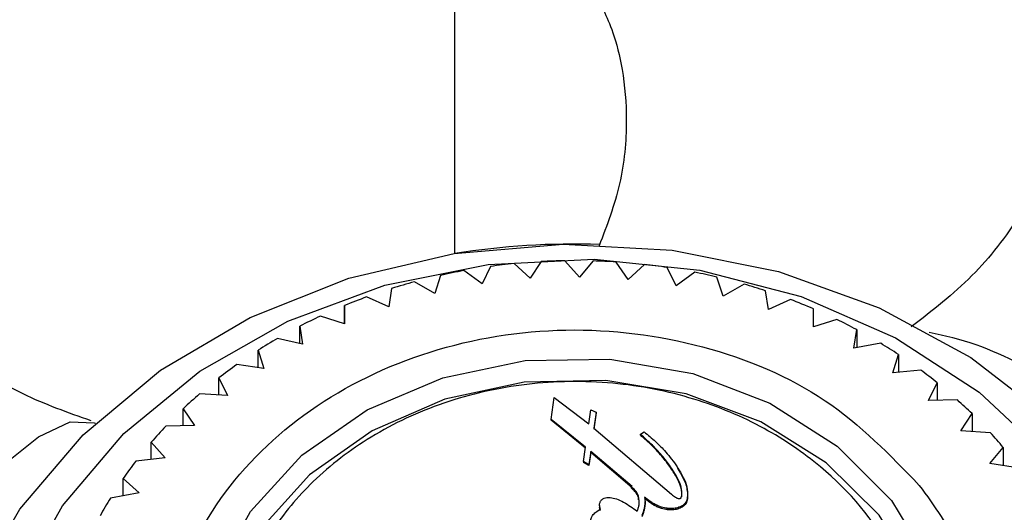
# Model space of a CAD drawing. Header units: millimetres. Extents: x 4096.516 to 4096.733, y 1727.865 to 1728.119.
# Tile 7 of 12: x 4096.538 to 4096.557, y 1727.923 to 1727.932. Entities that reach past the tile are written whole.
import ezdxf

# ---------------------------------------------------------------- set-up
doc = ezdxf.new("R2010")
doc.units = ezdxf.units.MM
doc.layers.add('SANINDUSA', color=3, linetype='Continuous')

msp = doc.modelspace()

# ---------------------------------------------------------------- linework, layer by layer
at = {"layer": 'SANINDUSA'}
for p, q in [((4096.546619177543, 1727.927820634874), (4096.546619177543, 1727.934855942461)), ((4096.548063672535, 1727.927348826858), (4096.547754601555, 1727.927627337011)), ((4096.548270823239, 1727.927666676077), (4096.548063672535, 1727.927348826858)), ((4096.549007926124, 1727.927366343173), (4096.548727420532, 1727.927682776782)), ((4096.549270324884, 1727.927679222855), (4096.549007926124, 1727.927366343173)), ((4096.549936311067, 1727.927321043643), (4096.549708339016, 1727.927658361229)), ((4096.550248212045, 1727.927610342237), (4096.549936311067, 1727.927321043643)), ((4096.547140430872, 1727.92724054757), (4096.5467928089, 1727.927492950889)), ((4096.547301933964, 1727.927574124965), (4096.547140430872, 1727.92724054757)), ((4096.550854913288, 1727.927199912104), (4096.550681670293, 1727.927553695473)), ((4096.551213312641, 1727.927461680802), (4096.550854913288, 1727.927199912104)), ((4096.546234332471, 1727.92705715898), (4096.545845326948, 1727.927279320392)), ((4096.546342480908, 1727.927401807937), (4096.546234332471, 1727.92705715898)), ((4096.551754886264, 1727.927004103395), (4096.551638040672, 1727.927369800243)), ((4096.552156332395, 1727.927234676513), (4096.551754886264, 1727.927004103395)), ((4096.545407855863, 1727.927151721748), (4096.545354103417, 1727.926800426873)), ((4096.552624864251, 1727.926752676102), (4096.552568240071, 1727.927108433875)), ((4096.545354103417, 1727.926800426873), (4096.54492746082, 1727.926989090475)), ((4096.553045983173, 1727.926939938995), (4096.552624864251, 1727.926752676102)), ((4096.544507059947, 1727.926826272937), (4096.544508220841, 1727.926472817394)), ((4096.544507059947, 1727.926473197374), (4096.544507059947, 1727.926826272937)), ((4096.553486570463, 1727.9264209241), (4096.553485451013, 1727.92676265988)), ((4096.544508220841, 1727.926472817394), (4096.5440480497, 1727.926625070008)), ((4096.553935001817, 1727.926557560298), (4096.553486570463, 1727.9264209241)), ((4096.543648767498, 1727.926428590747), (4096.54370363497, 1727.926085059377)), ((4096.543648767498, 1727.926097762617), (4096.543648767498, 1727.926428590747)), ((4096.554260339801, 1727.926008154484), (4096.554314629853, 1727.926364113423)), ((4096.554314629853, 1727.926364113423), (4096.554314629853, 1727.926018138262)), ((4096.54370363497, 1727.926085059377), (4096.543224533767, 1727.926195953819)), ((4096.55477433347, 1727.926102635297), (4096.554260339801, 1727.926008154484)), ((4096.542850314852, 1727.925968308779), (4096.542960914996, 1727.925623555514)), ((4096.542850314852, 1727.925639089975), (4096.542850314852, 1727.925968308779)), ((4096.555004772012, 1727.925539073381), (4096.555114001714, 1727.925888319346)), ((4096.555114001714, 1727.925888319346), (4096.555114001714, 1727.925549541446)), ((4096.542960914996, 1727.925623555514), (4096.542445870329, 1727.925695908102)), ((4096.555540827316, 1727.925590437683), (4096.555004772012, 1727.925539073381)), ((4096.542100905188, 1727.925439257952), (4096.542265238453, 1727.925105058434)), ((4096.542100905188, 1727.92511405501), (4096.542100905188, 1727.925439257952)), ((4096.555690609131, 1727.925011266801), (4096.555853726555, 1727.925349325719)), ((4096.555853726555, 1727.925349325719), (4096.555853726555, 1727.925013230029)), ((4096.542265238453, 1727.925105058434), (4096.541729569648, 1727.925134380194)), ((4096.548461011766, 1727.924643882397), (4096.5485227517, 1727.925064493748)), ((4096.5485227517, 1727.925064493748), (4096.549185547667, 1727.924563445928)), ((4096.556243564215, 1727.925017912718), (4096.555690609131, 1727.925011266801)), ((4096.541417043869, 1727.92485130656), (4096.541633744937, 1727.924532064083)), ((4096.541417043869, 1727.92452605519), (4096.541417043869, 1727.92485130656)), ((4096.549185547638, 1727.924563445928), (4096.549224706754, 1727.924831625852)), ((4096.549224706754, 1727.924831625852), (4096.549327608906, 1727.924782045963)), ((4096.549327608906, 1727.924782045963), (4096.549283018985, 1727.924475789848)), ((4096.549327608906, 1727.924771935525), (4096.549283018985, 1727.924462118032)), ((4096.549327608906, 1727.924771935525), (4096.549327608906, 1727.924782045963)), ((4096.549121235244, 1727.924115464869), (4096.548461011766, 1727.924643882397)), ((4096.548461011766, 1727.924632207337), (4096.548461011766, 1727.924643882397)), ((4096.549121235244, 1727.924097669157), (4096.548461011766, 1727.924632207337)), ((4096.556311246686, 1727.92442981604), (4096.556522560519, 1727.924756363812)), ((4096.556522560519, 1727.924756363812), (4096.556522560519, 1727.924415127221)), ((4096.541633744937, 1727.924532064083), (4096.541082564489, 1727.924516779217)), ((4096.549283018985, 1727.924475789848), (4096.550770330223, 1727.923213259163)), ((4096.550172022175, 1727.924362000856), (4096.550243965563, 1727.924408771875)), ((4096.556875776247, 1727.924390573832), (4096.556311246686, 1727.92442981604)), ((4096.540805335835, 1727.924210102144), (4096.541072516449, 1727.923910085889)), ((4096.540805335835, 1727.923881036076), (4096.540805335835, 1727.924210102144)), ((4096.550172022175, 1727.92434832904), (4096.550172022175, 1727.924362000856)), ((4096.549082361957, 1727.923840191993), (4096.549121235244, 1727.924115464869)), ((4096.549222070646, 1727.924029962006), (4096.549187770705, 1727.923786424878)), ((4096.550014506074, 1727.923363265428), (4096.549222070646, 1727.924029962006)), ((4096.549222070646, 1727.92401127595), (4096.549222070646, 1727.924029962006)), ((4096.556860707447, 1727.923800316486), (4096.557119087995, 1727.924111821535)), ((4096.557119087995, 1727.924111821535), (4096.557119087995, 1727.923761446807)), ((4096.541072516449, 1727.923910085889), (4096.540511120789, 1727.923849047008)), ((4096.549187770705, 1727.923786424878), (4096.549082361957, 1727.923840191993)), ((4096.549082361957, 1727.923840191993), (4096.549082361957, 1727.923819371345)), ((4096.549222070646, 1727.92401127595), (4096.549187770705, 1727.923765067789)), ((4096.550014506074, 1727.923338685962), (4096.549222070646, 1727.92401127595)), ((4096.549187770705, 1727.923765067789), (4096.549082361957, 1727.923819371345)), ((4096.549187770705, 1727.923765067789), (4096.549187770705, 1727.923786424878)), ((4096.550769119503, 1727.923696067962), (4096.550769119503, 1727.9237148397)), ((4096.557431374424, 1727.923714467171), (4096.556860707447, 1727.923800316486)), ((4096.540268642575, 1727.923517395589), (4096.540573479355, 1727.923242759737)), ((4096.540268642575, 1727.923187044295), (4096.540268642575, 1727.923517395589)), ((4096.550001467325, 1727.92335373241), (4096.550014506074, 1727.923363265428)), ((4096.550001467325, 1727.923329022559), (4096.550001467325, 1727.92335373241)), ((4096.551069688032, 1727.923294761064), (4096.551069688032, 1727.923334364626)), ((4096.540573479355, 1727.923242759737), (4096.540023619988, 1727.923142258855)), ((4096.550261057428, 1727.923050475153), (4096.550261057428, 1727.923077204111)), ((4096.551075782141, 1727.923139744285), (4096.551075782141, 1727.923162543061)), ((4096.549390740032, 1727.922997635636), (4096.549390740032, 1727.922968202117)), ((4096.550256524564, 1727.922975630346), (4096.550256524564, 1727.92300308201)), ((4096.550437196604, 1727.923002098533), (4096.550437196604, 1727.923028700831)), ((4096.550685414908, 1727.922918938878), (4096.550685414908, 1727.922945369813)), ((4096.550954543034, 1727.922957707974), (4096.550954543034, 1727.922982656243))]:
    msp.add_line(p, q, dxfattribs=at)
at = {"layer": 'SANINDUSA', "flags": 128}
for points in [[(4096.537377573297, 1727.921349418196), (4096.538285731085, 1727.922927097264), (4096.539499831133, 1727.924353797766), (4096.540984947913, 1727.925588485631), (4096.54269835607, 1727.926595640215), (4096.544590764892, 1727.92734627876), (4096.546607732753, 1727.927818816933), (4096.548691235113, 1727.927999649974), (4096.550781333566, 1727.92788358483), (4096.552817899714, 1727.927473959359), (4096.554742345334, 1727.926782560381), (4096.556499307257, 1727.925829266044)], [(4096.538245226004, 1727.921450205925), (4096.539105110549, 1727.922991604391), (4096.54028046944, 1727.924379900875), (4096.541733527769, 1727.925570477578), (4096.543417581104, 1727.926525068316), (4096.545278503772, 1727.927212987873), (4096.547256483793, 1727.927612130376), (4096.549287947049, 1727.927709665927), (4096.551307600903, 1727.927502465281), (4096.553250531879, 1727.926997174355), (4096.555054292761, 1727.926210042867), (4096.556660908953, 1727.925166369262), (4096.558018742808, 1727.92389969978), (4096.559084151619, 1727.922450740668), (4096.559822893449, 1727.920866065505), (4096.560211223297, 1727.919196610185), (4096.560236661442, 1727.91749602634), (4096.559898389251, 1727.915818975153), (4096.559207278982, 1727.914219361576), (4096.558185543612, 1727.912748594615), (4096.556866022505, 1727.911453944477), (4096.555291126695, 1727.910377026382), (4096.553511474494, 1727.909552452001)], [(4096.556499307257, 1727.925829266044), (4096.558038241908, 1727.924641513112), (4096.559314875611, 1727.923253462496), (4096.560292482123, 1727.921705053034), (4096.56094293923, 1727.920040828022), (4096.561247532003, 1727.918308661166), (4096.561197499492, 1727.916558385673), (4096.560794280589, 1727.914840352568), (4096.560049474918, 1727.913203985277), (4096.558984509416, 1727.911696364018), (4096.557630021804, 1727.910360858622), (4096.556024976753, 1727.909235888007), (4096.554215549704, 1727.90835381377), (4096.552253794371, 1727.907740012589), (4096.550196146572, 1727.907412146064), (4096.548101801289, 1727.907379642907), (4096.54603100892, 1727.907643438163), (4096.54404334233, 1727.908195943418), (4096.542195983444, 1727.909021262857), (4096.54054207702, 1727.910095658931), (4096.539129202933, 1727.911388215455), (4096.537998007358, 1727.912861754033)], [(4096.54494012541, 1727.924830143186), (4096.546388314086, 1727.925443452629), (4096.547963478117, 1727.925772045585), (4096.549586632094, 1727.925799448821), (4096.551176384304, 1727.925524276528), (4096.5526530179, 1727.924960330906), (4096.553942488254, 1727.924135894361), (4096.554980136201, 1727.923092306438), (4096.555713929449, 1727.92188189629)], [(4096.555852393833, 1727.920377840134), (4096.55546181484, 1727.921646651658), (4096.554743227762, 1727.922811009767), (4096.553732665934, 1727.923812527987), (4096.552480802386, 1727.924600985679), (4096.551050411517, 1727.925136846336), (4096.549513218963, 1727.925393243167), (4096.547946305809, 1727.925357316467), (4096.54642824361, 1727.925030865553), (4096.545035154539, 1727.924430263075), (4096.543836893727, 1727.92358562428), (4096.542893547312, 1727.92253930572), (4096.542252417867, 1727.921343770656), (4096.541945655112, 1727.920058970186), (4096.541920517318, 1727.919563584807)], [(4096.542030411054, 1727.921650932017), (4096.542705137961, 1727.922885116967), (4096.543691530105, 1727.923962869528), (4096.54494012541, 1727.924830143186)], [(4096.537946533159, 1727.923752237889), (4096.538646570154, 1727.924314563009), (4096.539252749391, 1727.924599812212), (4096.539711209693, 1727.924582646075), (4096.539729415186, 1727.924573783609)]]:
    msp.add_lwpolyline(points, dxfattribs=at)
at = {"layer": 'SANINDUSA'}
for centre, radius, start, end in [((4096.548919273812, 1727.913285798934), 0.01471570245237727, 88.17806515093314, 98.99232581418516), ((4096.548913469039, 1727.915817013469), 0.01186704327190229, 95.60410900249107, 97.80483672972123), ((4096.548920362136, 1727.915728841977), 0.01195549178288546, 90.92469802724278, 93.11439888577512), ((4096.548920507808, 1727.915725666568), 0.01195867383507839, 86.22264813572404, 88.32373539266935), ((4096.548931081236, 1727.915844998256), 0.01183884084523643, 81.49658946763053, 83.61233135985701), ((4096.548875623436, 1727.916043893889), 0.01163696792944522, 100.3105035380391, 102.5728417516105), ((4096.548967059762, 1727.916050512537), 0.01163015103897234, 76.72294249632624, 78.86388433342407), ((4096.548815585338, 1727.916282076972), 0.0113913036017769, 105.1144439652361, 107.4066680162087), ((4096.549040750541, 1727.916333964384), 0.01133721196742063, 71.87189805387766, 74.04929444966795), ((4096.548693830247, 1727.916640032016), 0.01101310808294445, 109.9981432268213, 112.3437463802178), ((4096.549167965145, 1727.916693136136), 0.0109560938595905, 66.791912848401, 69.27028669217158), ((4096.548528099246, 1727.917016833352), 0.01060137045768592, 114.998311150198, 117.4035511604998), ((4096.54934646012, 1727.917083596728), 0.0105266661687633, 61.83837326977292, 64.1576179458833), ((4096.554682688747, 1727.920584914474), 0.005811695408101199, 43.36122498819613, 79.91233144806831), ((4096.548308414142, 1727.917417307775), 0.0101444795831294, 120.0759457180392, 122.5500679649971), ((4096.549577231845, 1727.917489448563), 0.01005966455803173, 56.60601516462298, 58.8936833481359), ((4096.548041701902, 1727.917814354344), 0.009666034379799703, 125.3744058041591, 127.9232519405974), ((4096.549861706, 1727.917896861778), 0.009562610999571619, 51.19959978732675, 53.56658893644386), ((4096.54771976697, 1727.918206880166), 0.009158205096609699, 130.8499153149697, 133.4881913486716), ((4096.550174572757, 1727.918264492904), 0.009079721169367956, 45.64202824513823, 48.05540633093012), ((4096.547388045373, 1727.91853813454), 0.008689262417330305, 136.5240741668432, 139.2502888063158), ((4096.550509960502, 1727.918588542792), 0.008613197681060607, 39.88566194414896, 42.34715613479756), ((4096.547047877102, 1727.918815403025), 0.008250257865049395, 142.4018490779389, 145.2553053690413), ((4096.546724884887, 1727.919026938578), 0.007864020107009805, 148.4454579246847, 151.3067825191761)]:
    msp.add_arc(centre, radius, start, end, dxfattribs=at)
for points, knots in [([(4096.54946547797, 1727.932475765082), (4096.549525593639, 1727.932343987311), (4096.54965521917, 1727.932059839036), (4096.549850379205, 1727.931322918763), (4096.549934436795, 1727.930331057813), (4096.549826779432, 1727.929140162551), (4096.549530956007, 1727.928359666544), (4096.549382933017, 1727.927969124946)], [0, 0, 0, 0, 0.1534679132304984, 0.3309180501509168, 0.5353754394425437, 0.7675129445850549, 1, 1, 1, 1]), ([(4096.558576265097, 1727.932165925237), (4096.55851515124, 1727.931779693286), (4096.558515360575, 1727.931504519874), (4096.558402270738, 1727.930785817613), (4096.558079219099, 1727.929713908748), (4096.55746230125, 1727.928517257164), (4096.556553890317, 1727.927339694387), (4096.555761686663, 1727.92672766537), (4096.555359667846, 1727.9264170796)], [0, 0, 0, 0, 0.03127362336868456, 0.1874696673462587, 0.3659259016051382, 0.5654665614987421, 0.7794877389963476, 1, 1, 1, 1]), ([(4096.539652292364, 1727.924619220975), (4096.539212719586, 1727.924774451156), (4096.538267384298, 1727.925108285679), (4096.536943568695, 1727.925969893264), (4096.535748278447, 1727.927091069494), (4096.534883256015, 1727.928320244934), (4096.534407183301, 1727.92927362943), (4096.534280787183, 1727.929718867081), (4096.534255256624, 1727.929808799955)], [0, 0, 0, 0, 0.1752477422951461, 0.3768838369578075, 0.5807892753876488, 0.7841317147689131, 0.9563970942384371, 1, 1, 1, 1]), ([(4096.555512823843, 1727.923384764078), (4096.554953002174, 1727.923964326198), (4096.553833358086, 1727.925123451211), (4096.551400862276, 1727.926148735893), (4096.548742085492, 1727.926483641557), (4096.546089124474, 1727.926053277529), (4096.543759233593, 1727.92491609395), (4096.542010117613, 1727.923197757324), (4096.54104074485, 1727.921092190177), (4096.540958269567, 1727.918838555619), (4096.541590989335, 1727.917176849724), (4096.542621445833, 1727.915702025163), (4096.544042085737, 1727.914424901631), (4096.546430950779, 1727.913377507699), (4096.549101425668, 1727.913048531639), (4096.551751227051, 1727.913477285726), (4096.554082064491, 1727.914614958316), (4096.555830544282, 1727.916332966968), (4096.55680152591, 1727.918439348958), (4096.556878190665, 1727.920690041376), (4096.556262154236, 1727.922360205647), (4096.555657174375, 1727.923187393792), (4096.555512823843, 1727.923384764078)], [0, 0, 0, 0, 0.0536861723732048, 0.1073724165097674, 0.1610586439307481, 0.2147448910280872, 0.2684310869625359, 0.3221173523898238, 0.375803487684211, 0.4294897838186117, 0.4831759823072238, 0.4999999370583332, 0.5536861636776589, 0.6073724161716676, 0.6610586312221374, 0.7147448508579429, 0.7684310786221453, 0.8221172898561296, 0.8758035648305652, 0.9294897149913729, 0.9831759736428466, 1, 1, 1, 1]), ([(4096.555487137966, 1727.920599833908), (4096.555348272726, 1727.921112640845), (4096.55503375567, 1727.92227410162), (4096.553905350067, 1727.923593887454), (4096.552540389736, 1727.924525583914), (4096.551188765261, 1727.925090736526), (4096.549633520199, 1727.925394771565), (4096.547988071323, 1727.925373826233), (4096.546399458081, 1727.925014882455), (4096.545004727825, 1727.924364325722), (4096.54389183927, 1727.923509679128), (4096.542887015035, 1727.92229961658), (4096.542237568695, 1727.920770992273), (4096.542318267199, 1727.919582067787), (4096.542353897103, 1727.919057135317)], [0, 0, 0, 0, 0.09031850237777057, 0.2045631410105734, 0.2714198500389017, 0.3439361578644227, 0.4207854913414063, 0.4999999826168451, 0.5792144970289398, 0.6560637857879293, 0.7285800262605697, 0.7954367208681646, 0.909681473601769, 1, 1, 1, 1]), ([(4096.550243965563, 1727.924408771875), (4096.550317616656, 1727.924347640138), (4096.550464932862, 1727.924225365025), (4096.550682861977, 1727.924005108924), (4096.55080559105, 1727.9238367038), (4096.550875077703, 1727.923741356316)], [0, 0, 0, 0, 0.302522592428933, 0.6051027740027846, 0.9999999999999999, 0.9999999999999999, 0.9999999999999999, 0.9999999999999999]), ([(4096.550769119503, 1727.9237148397), (4096.550716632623, 1727.923787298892), (4096.55060635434, 1727.923939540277), (4096.55040530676, 1727.924155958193), (4096.550249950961, 1727.924293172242), (4096.550172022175, 1727.924362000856)], [0, 0, 0, 0, 0.3115980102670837, 0.6546872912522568, 1, 1, 1, 1]), ([(4096.550769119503, 1727.923696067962), (4096.550716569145, 1727.923769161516), (4096.550606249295, 1727.923922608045), (4096.55040518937, 1727.924140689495), (4096.55024991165, 1727.924278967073), (4096.550172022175, 1727.92434832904)], [0, 0, 0, 0, 0.3119391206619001, 0.6548590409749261, 1, 1, 1, 1]), ([(4096.550965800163, 1727.923189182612), (4096.550964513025, 1727.92324374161), (4096.550961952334, 1727.923352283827), (4096.550885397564, 1727.923529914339), (4096.550811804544, 1727.923646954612), (4096.550769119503, 1727.9237148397)], [0, 0, 0, 0, 0.2979819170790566, 0.5928191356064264, 1, 1, 1, 1]), ([(4096.550965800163, 1727.923166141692), (4096.550964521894, 1727.923221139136), (4096.550961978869, 1727.923330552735), (4096.550885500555, 1727.923509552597), (4096.550811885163, 1727.923627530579), (4096.550769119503, 1727.923696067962)], [0, 0, 0, 0, 0.2975273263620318, 0.5919099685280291, 1, 1, 1, 1]), ([(4096.550875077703, 1727.923741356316), (4096.550916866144, 1727.923673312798), (4096.55099341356, 1727.923548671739), (4096.551073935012, 1727.923353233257), (4096.551075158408, 1727.923226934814), (4096.551075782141, 1727.923162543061)], [0, 0, 0, 0, 0.3707880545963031, 0.6792037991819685, 0.9999999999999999, 0.9999999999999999, 0.9999999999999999, 0.9999999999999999]), ([(4096.550875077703, 1727.923723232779), (4096.550916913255, 1727.923654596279), (4096.550993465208, 1727.923529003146), (4096.551073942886, 1727.923332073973), (4096.551075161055, 1727.923204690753), (4096.551075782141, 1727.923139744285)], [0, 0, 0, 0, 0.3713308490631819, 0.6794723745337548, 1, 1, 1, 1]), ([(4096.550147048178, 1727.923010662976), (4096.55014874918, 1727.923066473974), (4096.550151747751, 1727.923164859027), (4096.550083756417, 1727.923282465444), (4096.550023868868, 1727.923334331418), (4096.550001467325, 1727.92335373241)], [0, 0, 0, 0, 0.4507167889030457, 0.7945350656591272, 1, 1, 1, 1]), ([(4096.55013732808, 1727.923105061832), (4096.55013693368, 1727.923120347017), (4096.550135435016, 1727.92317842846), (4096.550082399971, 1727.923257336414), (4096.55002346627, 1727.92330953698), (4096.550001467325, 1727.923329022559)], [0, 0, 0, 0, 0.1828993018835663, 0.6949902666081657, 1, 1, 1, 1]), ([(4096.549391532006, 1727.923031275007), (4096.549395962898, 1727.923049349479), (4096.549402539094, 1727.923076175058), (4096.549428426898, 1727.923107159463), (4096.54944615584, 1727.923119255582), (4096.549455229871, 1727.92312544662)], [0, 0, 0, 0, 0.5020621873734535, 0.7451453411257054, 1, 1, 1, 1]), ([(4096.549455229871, 1727.92312544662), (4096.549471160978, 1727.923133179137), (4096.549502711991, 1727.923148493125), (4096.549551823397, 1727.923153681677), (4096.549581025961, 1727.923151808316), (4096.549591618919, 1727.923151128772)], [0, 0, 0, 0, 0.3939230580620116, 0.7801512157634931, 0.9999999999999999, 0.9999999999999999, 0.9999999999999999, 0.9999999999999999]), ([(4096.549591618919, 1727.923151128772), (4096.549632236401, 1727.923143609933), (4096.549724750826, 1727.923126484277), (4096.549904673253, 1727.923039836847), (4096.550027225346, 1727.922951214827), (4096.550110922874, 1727.922890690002)], [0, 0, 0, 0, 0.1988062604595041, 0.4528209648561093, 1, 1, 1, 1]), ([(4096.550437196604, 1727.923028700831), (4096.550420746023, 1727.923038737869), (4096.550379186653, 1727.923064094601), (4096.550317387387, 1727.923108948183), (4096.550273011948, 1727.923144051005), (4096.550250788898, 1727.923161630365)], [0, 0, 0, 0, 0.2464571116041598, 0.6226285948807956, 1, 1, 1, 1]), ([(4096.550250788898, 1727.923161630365), (4096.550254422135, 1727.92314190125), (4096.55026108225, 1727.923105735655), (4096.550261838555, 1727.9230526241), (4096.550258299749, 1727.923019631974), (4096.550256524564, 1727.92300308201)], [0, 0, 0, 0, 0.374296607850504, 0.6861260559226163, 1, 1, 1, 1]), ([(4096.550437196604, 1727.923002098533), (4096.550420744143, 1727.923012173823), (4096.550379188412, 1727.923037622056), (4096.550317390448, 1727.923082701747), (4096.550273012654, 1727.923118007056), (4096.550250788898, 1727.923135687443)], [0, 0, 0, 0, 0.2465231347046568, 0.6226697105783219, 1, 1, 1, 1]), ([(4096.550770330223, 1727.923213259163), (4096.55079304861, 1727.923193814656), (4096.550823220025, 1727.923167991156), (4096.550866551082, 1727.923142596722), (4096.55088717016, 1727.923133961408), (4096.550898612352, 1727.923132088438), (4096.550901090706, 1727.923131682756)], [0, 0, 0, 0, 0.5970407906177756, 0.7929068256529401, 0.9551440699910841, 0.9999999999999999, 0.9999999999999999, 0.9999999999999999, 0.9999999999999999]), ([(4096.550901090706, 1727.923131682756), (4096.550907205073, 1727.923131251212), (4096.550918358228, 1727.923130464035), (4096.55093350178, 1727.923134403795), (4096.550946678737, 1727.923142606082), (4096.550960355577, 1727.923160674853), (4096.550963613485, 1727.923177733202), (4096.550965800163, 1727.923189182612)], [0, 0, 0, 0, 0.1540905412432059, 0.2810750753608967, 0.4079034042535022, 0.6025901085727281, 1, 1, 1, 1]), ([(4096.551075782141, 1727.923162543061), (4096.551071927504, 1727.923142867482), (4096.551062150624, 1727.923092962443), (4096.551023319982, 1727.923027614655), (4096.550973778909, 1727.922995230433), (4096.550954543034, 1727.922982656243)], [0, 0, 0, 0, 0.2847701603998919, 0.7222895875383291, 1, 1, 1, 1]), ([(4096.551075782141, 1727.923139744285), (4096.551071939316, 1727.923119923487), (4096.551062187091, 1727.923069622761), (4096.551023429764, 1727.923003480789), (4096.550973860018, 1727.922970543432), (4096.550954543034, 1727.922957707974)], [0, 0, 0, 0, 0.2841171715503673, 0.7210254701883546, 1, 1, 1, 1]), ([(4096.549199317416, 1727.922653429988), (4096.54921251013, 1727.92270683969), (4096.549232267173, 1727.922786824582), (4096.549316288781, 1727.922876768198), (4096.549375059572, 1727.922908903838), (4096.549405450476, 1727.922925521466)], [0, 0, 0, 0, 0.4925130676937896, 0.7375739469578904, 1, 1, 1, 1]), ([(4096.549405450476, 1727.922925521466), (4096.549400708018, 1727.922942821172), (4096.549393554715, 1727.922968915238), (4096.54938953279, 1727.923004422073), (4096.549390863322, 1727.923022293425), (4096.549391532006, 1727.923031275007)], [0, 0, 0, 0, 0.4945705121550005, 0.7459869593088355, 1, 1, 1, 1]), ([(4096.549405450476, 1727.922895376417), (4096.549400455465, 1727.922912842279), (4096.549393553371, 1727.922936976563), (4096.549391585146, 1727.922961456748), (4096.549391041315, 1727.922968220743)], [0, 0, 0, 0, 0.7236950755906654, 0.9999999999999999, 0.9999999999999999, 0.9999999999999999, 0.9999999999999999]), ([(4096.550110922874, 1727.922890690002), (4096.550118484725, 1727.92291034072), (4096.55012984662, 1727.922939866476), (4096.550141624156, 1727.922979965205), (4096.55014523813, 1727.923000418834), (4096.550147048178, 1727.923010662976)], [0, 0, 0, 0, 0.4983152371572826, 0.7487326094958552, 1, 1, 1, 1]), ([(4096.550256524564, 1727.92300308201), (4096.55025240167, 1727.922980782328), (4096.550244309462, 1727.922937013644), (4096.550223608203, 1727.922872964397), (4096.550207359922, 1727.922831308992), (4096.550199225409, 1727.922810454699)], [0, 0, 0, 0, 0.3415347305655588, 0.670347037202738, 1, 1, 1, 1]), ([(4096.550256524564, 1727.922975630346), (4096.550252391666, 1727.922953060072), (4096.550244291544, 1727.9229088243), (4096.550223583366, 1727.922844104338), (4096.550207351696, 1727.922802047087), (4096.550199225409, 1727.922780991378)], [0, 0, 0, 0, 0.3421960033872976, 0.6706744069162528, 1, 1, 1, 1]), ([(4096.550260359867, 1727.923050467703), (4096.55026066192, 1727.923042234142), (4096.550261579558, 1727.923017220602), (4096.55025855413, 1727.922992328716), (4096.550256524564, 1727.922975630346)], [0, 0, 0, 0, 0.3291641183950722, 1, 1, 1, 1]), ([(4096.550685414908, 1727.922945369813), (4096.550649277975, 1727.922951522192), (4096.550587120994, 1727.922962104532), (4096.550504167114, 1727.922992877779), (4096.550459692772, 1727.923016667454), (4096.550437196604, 1727.923028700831)], [0, 0, 0, 0, 0.4069919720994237, 0.7000425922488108, 1, 1, 1, 1]), ([(4096.550685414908, 1727.922918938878), (4096.550649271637, 1727.922925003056), (4096.550587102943, 1727.922935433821), (4096.55050416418, 1727.922966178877), (4096.550459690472, 1727.922990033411), (4096.550437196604, 1727.923002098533)], [0, 0, 0, 0, 0.4070061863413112, 0.7000761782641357, 1, 1, 1, 1]), ([(4096.550954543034, 1727.922982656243), (4096.550925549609, 1727.92297011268), (4096.550867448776, 1727.92294497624), (4096.550771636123, 1727.922937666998), (4096.550711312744, 1727.922943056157), (4096.550685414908, 1727.922945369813)], [0, 0, 0, 0, 0.3624272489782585, 0.7262793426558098, 0.9999999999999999, 0.9999999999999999, 0.9999999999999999, 0.9999999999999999]), ([(4096.550954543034, 1727.922957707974), (4096.550925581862, 1727.922944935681), (4096.550867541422, 1727.922919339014), (4096.550771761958, 1727.922911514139), (4096.550711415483, 1727.922916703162), (4096.550685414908, 1727.922918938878)], [0, 0, 0, 0, 0.3617701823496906, 0.7250155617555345, 1, 1, 1, 1])]:
    msp.add_open_spline(points, degree=3, knots=knots, dxfattribs=at)

doc.saveas('drawing.dxf')
